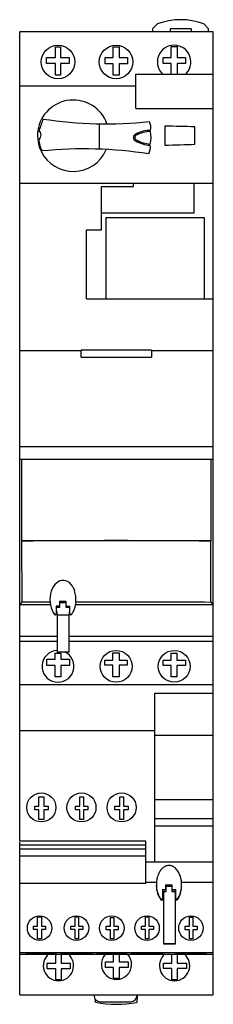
# Model space of a CAD drawing. Header units: millimetres. Extents: x 75 to 120, y 19 to 249.
import ezdxf

# ---------------------------------------------------------------- set-up
doc = ezdxf.new("R2010")
doc.units = ezdxf.units.MM
doc.header["$LTSCALE"] = 17.574701
doc.layers.get('0').update_dxf_attribs({"linetype": 'CONTINUOUS'})

msp = doc.modelspace()

# ---------------------------------------------------------------- linework, layer by layer
at = {"color": 7, "linetype": 'Continuous'}
for p, q in [((75.29, 57.23), (75.29, 245.86)), ((120.29, 245.86), (75.29, 245.86)), ((106.19, 246.54), (107.31, 247.66)), ((106.19, 246.54), (106.19, 245.86)), ((110.24, 246.56), (110.24, 245.86)), ((115.14, 246.56), (110.24, 246.56)), ((115.14, 246.56), (115.14, 245.86)), ((118.07, 247.66), (119.19, 246.54)), ((119.19, 245.86), (119.19, 246.54)), ((120.29, 60.87), (120.29, 245.86)), ((83.61, 239.83), (83.61, 242.32)), ((83.61, 242.32), (84.76, 242.32)), ((84.76, 242.32), (84.76, 239.83)), ((97.04, 239.83), (97.04, 242.3)), ((97.04, 242.3), (98.43, 242.3)), ((98.43, 242.3), (98.43, 239.83)), ((110.52, 239.83), (110.52, 242.39)), ((110.52, 242.39), (111.92, 242.39)), ((111.92, 242.39), (111.92, 239.83)), ((81.53, 238.44), (81.53, 239.83)), ((81.53, 239.83), (83.61, 239.83)), ((84.76, 239.83), (86.76, 239.83)), ((86.76, 239.83), (86.76, 238.44)), ((95.12, 238.41), (95.12, 239.83)), ((95.12, 239.83), (97.04, 239.83)), ((98.43, 239.83), (100.35, 239.83)), ((100.35, 239.83), (100.35, 238.41)), ((108.61, 238.42), (108.61, 239.83)), ((108.61, 239.83), (110.52, 239.83)), ((111.92, 239.83), (113.84, 239.83)), ((113.84, 239.83), (113.84, 238.42)), ((83.61, 238.44), (81.53, 238.44)), ((83.61, 235.76), (83.61, 238.44)), ((84.76, 238.44), (84.76, 235.76)), ((86.76, 238.44), (84.76, 238.44)), ((97.04, 238.41), (95.12, 238.41)), ((97.04, 235.76), (97.04, 238.41)), ((98.43, 238.41), (98.43, 235.76)), ((100.35, 238.41), (98.43, 238.41)), ((110.52, 238.42), (108.61, 238.42)), ((110.52, 235.93), (110.52, 238.42)), ((111.92, 238.42), (111.92, 235.93)), ((113.84, 238.42), (111.92, 238.42)), ((84.76, 235.76), (83.61, 235.76)), ((98.43, 235.76), (97.04, 235.76)), ((102.29, 227.98), (102.29, 235.93)), ((102.29, 235.93), (120.29, 235.93)), ((102.29, 233.16), (75.29, 233.16)), ((102.29, 227.98), (120.29, 227.98)), ((93.82, 218.49), (93.82, 224.4)), ((109.04, 223.87), (109.04, 219.45)), ((116.04, 219.63), (116.04, 223.68)), ((75.29, 210.56), (120.29, 210.56)), ((94.34, 199.66), (94.34, 209.76)), ((94.34, 209.76), (101.75, 209.76)), ((101.75, 209.76), (101.75, 210.56)), ((115.74, 210.56), (115.74, 203.56)), ((115.74, 203.56), (94.34, 203.56)), ((95.34, 202.56), (95.34, 183.66)), ((95.34, 202.56), (118.14, 202.56)), ((118.14, 202.56), (118.14, 183.66)), ((90.84, 183.66), (90.84, 199.66)), ((90.84, 199.66), (94.34, 199.66)), ((90.84, 183.66), (120.29, 183.66)), ((89.54, 171.48), (75.29, 171.48)), ((89.54, 170.05), (89.54, 171.65)), ((105.94, 171.65), (89.54, 171.65)), ((89.54, 170.05), (105.94, 170.05)), ((105.94, 171.65), (105.94, 170.05)), ((105.94, 171.65), (105.94, 170.05)), ((120.29, 171.48), (105.94, 171.48)), ((120.29, 149.15), (75.29, 149.15)), ((120.24, 146.15), (75.29, 146.15)), ((75.77, 127.21), (75.77, 146.15)), ((119.72, 146.15), (119.72, 127.21)), ((120.24, 110.85), (120.24, 146.15)), ((75.74, 127.18), (75.76, 112.99)), ((119.72, 127.21), (119.75, 127.17)), ((119.73, 112.98), (119.75, 127.17)), ((88.03, 115.56), (88.07, 115.64)), ((75.76, 112.99), (75.29, 112.37)), ((84.54, 113.17), (84.54, 112.02)), ((84.54, 113.17), (84.64, 113.17)), ((84.64, 112.65), (84.54, 112.65)), ((84.64, 113.17), (85.06, 113.17)), ((84.64, 112.91), (86.04, 112.91)), ((84.64, 111.81), (84.64, 112.91)), ((85.06, 113.17), (85.58, 113.17)), ((85.58, 113.17), (86.04, 113.17)), ((86.04, 113.17), (86.1, 113.17)), ((86.04, 113.17), (86.1, 113.17)), ((86.04, 112.91), (86.04, 111.81)), ((86.1, 112.02), (86.1, 113.17)), ((88.34, 113.04), (88.4, 113.04)), ((88.34, 113.04), (88.34, 113.04)), ((119.73, 112.98), (120.24, 112.31)), ((82.43, 112.31), (75.29, 112.31)), ((83.78, 112.02), (83.78, 110.22)), ((83.84, 111.81), (84.64, 111.81)), ((83.84, 110.66), (83.84, 111.81)), ((83.96, 110.66), (83.84, 110.66)), ((83.96, 110.02), (83.96, 110.66)), ((84.64, 112.31), (84.54, 112.31)), ((86.04, 111.81), (86.84, 111.81)), ((86.1, 112.02), (86.39, 112.02)), ((86.39, 112.02), (86.67, 112.02)), ((86.67, 112.02), (86.84, 112.02)), ((86.84, 110.66), (86.76, 110.66)), ((86.76, 110.66), (86.76, 110.02)), ((86.84, 112.02), (86.95, 112.02)), ((86.84, 111.81), (86.84, 110.66)), ((86.95, 110.22), (86.95, 112.02)), ((120.24, 112.31), (88.3, 112.31)), ((120.24, 110.85), (120.24, 112.31)), ((120.24, 110.85), (120.29, 110.85)), ((83.96, 110.02), (86.76, 110.02)), ((83.96, 110.01), (83.96, 101.33)), ((86.76, 101.33), (86.76, 110.01)), ((87.12, 110.02), (87.19, 110.02)), ((83.96, 104.98), (75.29, 104.98)), ((75.29, 103.88), (83.96, 103.88)), ((120.29, 104.98), (86.76, 104.98)), ((86.76, 103.88), (120.29, 103.88)), ((83.53, 101.09), (84.84, 101.09)), ((83.53, 99.65), (83.53, 101.09)), ((86.76, 101.33), (83.96, 101.33)), ((84.84, 101.09), (84.84, 99.65)), ((96.97, 101.18), (98.42, 101.18)), ((96.97, 99.46), (96.97, 101.18)), ((98.42, 101.18), (98.42, 99.46)), ((110.53, 101.1), (111.84, 101.1)), ((110.53, 99.46), (110.53, 101.1)), ((111.84, 101.1), (111.84, 99.46)), ((81.62, 99.65), (83.53, 99.65)), ((81.62, 98.2), (81.62, 99.65)), ((84.84, 99.65), (86.84, 99.65)), ((86.84, 99.65), (86.84, 98.2)), ((95.1, 99.46), (96.97, 99.46)), ((95.1, 98.25), (95.1, 99.46)), ((98.42, 99.46), (100.31, 99.46)), ((100.31, 99.46), (100.31, 98.25)), ((108.61, 99.46), (110.53, 99.46)), ((108.61, 98.18), (108.61, 99.46)), ((111.84, 99.46), (113.82, 99.46)), ((113.82, 99.46), (113.82, 98.18)), ((83.53, 98.2), (81.62, 98.2)), ((83.53, 95.55), (83.53, 98.2)), ((86.84, 98.2), (84.84, 98.2)), ((84.84, 98.2), (84.84, 95.55)), ((96.97, 98.25), (95.1, 98.25)), ((96.97, 95.55), (96.97, 98.25)), ((100.31, 98.25), (98.42, 98.25)), ((98.42, 98.25), (98.42, 95.55)), ((110.53, 98.18), (108.61, 98.18)), ((110.53, 95.55), (110.53, 98.18)), ((113.82, 98.18), (111.84, 98.18)), ((111.84, 98.18), (111.84, 95.55)), ((84.84, 95.55), (83.53, 95.55)), ((98.42, 95.55), (96.97, 95.55)), ((111.84, 95.55), (110.53, 95.55)), ((120.29, 93.71), (75.29, 93.71)), ((106.69, 91.76), (120.29, 91.76)), ((106.69, 60.87), (106.69, 91.76)), ((106.69, 82.94), (75.29, 82.94)), ((120.29, 81.86), (106.69, 81.86)), ((79.76, 67.6), (80.9, 67.6)), ((79.76, 65.41), (79.76, 67.6)), ((80.9, 67.6), (80.9, 65.41)), ((89.25, 67.6), (90.13, 67.6)), ((89.25, 65.41), (89.25, 67.6)), ((90.13, 67.6), (90.13, 65.41)), ((98.53, 67.6), (99.41, 67.6)), ((98.53, 65.41), (98.53, 67.6)), ((99.41, 67.6), (99.41, 65.41)), ((106.69, 67.01), (120.29, 67.01)), ((78.77, 65.41), (79.76, 65.41)), ((78.77, 64.54), (78.77, 65.41)), ((79.76, 64.54), (78.77, 64.54)), ((79.76, 62.35), (79.76, 64.54)), ((80.9, 65.41), (81.88, 65.41)), ((81.88, 64.54), (80.9, 64.54)), ((80.9, 64.54), (80.9, 62.35)), ((81.88, 65.41), (81.88, 64.54)), ((88.25, 65.41), (89.25, 65.41)), ((88.25, 64.54), (88.25, 65.41)), ((89.25, 64.54), (88.25, 64.54)), ((89.25, 62.35), (89.25, 64.54)), ((90.13, 65.41), (91.14, 65.41)), ((91.14, 64.54), (90.13, 64.54)), ((90.13, 64.54), (90.13, 62.35)), ((91.14, 65.41), (91.14, 64.54)), ((97.41, 65.41), (98.53, 65.41)), ((97.41, 64.54), (97.41, 65.41)), ((98.53, 64.54), (97.41, 64.54)), ((98.53, 62.35), (98.53, 64.54)), ((99.41, 65.41), (100.52, 65.41)), ((100.52, 64.54), (99.41, 64.54)), ((99.41, 64.54), (99.41, 62.35)), ((100.52, 65.41), (100.52, 64.54)), ((80.9, 62.35), (79.76, 62.35)), ((90.13, 62.35), (89.25, 62.35)), ((99.41, 62.35), (98.53, 62.35)), ((106.69, 62.51), (120.29, 62.51)), ((106.69, 60.87), (120.29, 60.87)), ((106.69, 52.36), (106.69, 60.86)), ((120.29, 52.36), (120.29, 60.86)), ((104.59, 57.23), (75.29, 57.23)), ((75.29, 55.44), (75.29, 57)), ((104.59, 56.33), (75.29, 56.33)), ((104.59, 55.42), (75.29, 55.42)), ((75.29, 21.46), (75.29, 55.42)), ((104.59, 52.38), (104.59, 57.23)), ((104.59, 53.76), (75.29, 53.76)), ((106.69, 52.38), (104.59, 52.38)), ((120.29, 52.34), (104.59, 52.34)), ((104.59, 47.39), (104.59, 52.34)), ((120.29, 21.46), (120.29, 52.34)), ((104.59, 47.39), (75.29, 47.39)), ((107.07, 47.62), (104.59, 47.62)), ((107.07, 47.62), (107.06, 47.16)), ((108.48, 45.99), (109.22, 45.99)), ((108.48, 45.99), (108.48, 43.89)), ((109.22, 47.09), (109.22, 45.83)), ((109.22, 47.09), (110.76, 47.09)), ((109.31, 46.82), (110.67, 46.82)), ((109.31, 45.57), (109.31, 46.82)), ((110.67, 46.82), (110.67, 45.57)), ((110.76, 45.83), (110.76, 47.09)), ((110.76, 45.99), (111.61, 45.99)), ((111.61, 43.94), (111.61, 45.99)), ((120.29, 47.62), (112.91, 47.62)), ((112.93, 47.02), (112.93, 47.15)), ((108.17, 43.72), (108.17, 43.56)), ((108.69, 45.57), (109.31, 45.57)), ((108.69, 45.57), (108.69, 33.34)), ((110.67, 45.57), (111.48, 45.57)), ((111.61, 45.83), (110.76, 45.83)), ((111.48, 33.34), (111.48, 45.57)), ((111.97, 43.82), (111.97, 43.66)), ((79.42, 39.63), (80.35, 39.63)), ((79.42, 37.43), (79.42, 39.63)), ((80.35, 39.63), (80.35, 37.43)), ((88.16, 39.65), (88.95, 39.65)), ((88.16, 37.43), (88.16, 39.65)), ((88.95, 39.65), (88.95, 37.43)), ((96.36, 39.47), (97.15, 39.47)), ((96.36, 37.43), (96.36, 39.47)), ((97.15, 39.47), (97.15, 37.43)), ((104.56, 39.65), (105.34, 39.65)), ((104.56, 37.43), (104.56, 39.65)), ((105.34, 39.65), (105.34, 37.43)), ((114.79, 39.54), (115.57, 39.54)), ((114.79, 37.43), (114.79, 39.54)), ((115.57, 39.54), (115.57, 37.43)), ((78.46, 37.43), (79.42, 37.43)), ((78.46, 36.65), (78.46, 37.43)), ((80.35, 37.43), (81.26, 37.43)), ((81.26, 37.43), (81.26, 36.65)), ((87.17, 37.43), (88.16, 37.43)), ((87.17, 36.67), (87.17, 37.43)), ((88.95, 37.43), (89.96, 37.43)), ((89.96, 37.43), (89.96, 36.67)), ((95.4, 37.43), (96.36, 37.43)), ((95.4, 36.64), (95.4, 37.43)), ((97.15, 37.43), (98.2, 37.43)), ((98.2, 37.43), (98.2, 36.64)), ((103.58, 37.43), (104.56, 37.43)), ((103.58, 36.68), (103.58, 37.43)), ((105.34, 37.43), (106.38, 37.43)), ((106.38, 37.43), (106.38, 36.68)), ((113.74, 37.43), (114.79, 37.43)), ((113.74, 36.63), (113.74, 37.43)), ((115.57, 37.43), (116.54, 37.43)), ((116.54, 37.43), (116.54, 36.63)), ((79.42, 36.65), (78.46, 36.65)), ((79.42, 34.54), (79.42, 36.65)), ((80.35, 34.54), (79.42, 34.54)), ((81.26, 36.65), (80.35, 36.65)), ((80.35, 36.65), (80.35, 34.54)), ((88.16, 36.67), (87.17, 36.67)), ((88.16, 34.54), (88.16, 36.67)), ((88.95, 34.54), (88.16, 34.54)), ((89.96, 36.67), (88.95, 36.67)), ((88.95, 36.67), (88.95, 34.54)), ((96.36, 36.64), (95.4, 36.64)), ((96.36, 34.54), (96.36, 36.64)), ((97.15, 34.54), (96.36, 34.54)), ((98.2, 36.64), (97.15, 36.64)), ((97.15, 36.64), (97.15, 34.54)), ((104.56, 36.68), (103.58, 36.68)), ((104.56, 34.54), (104.56, 36.68)), ((105.34, 34.54), (104.56, 34.54)), ((106.38, 36.68), (105.34, 36.68)), ((105.34, 36.68), (105.34, 34.54)), ((114.79, 36.63), (113.74, 36.63)), ((114.79, 34.54), (114.79, 36.63)), ((115.57, 34.54), (114.79, 34.54)), ((116.54, 36.63), (115.57, 36.63)), ((115.57, 36.63), (115.57, 34.54)), ((111.49, 33.34), (108.69, 33.34)), ((111.49, 33.3), (108.69, 33.3)), ((120.29, 31.22), (75.29, 31.22)), ((120.29, 30.87), (75.29, 30.87)), ((76.75, 31.04), (83.86, 31.04)), ((76.75, 31), (76.75, 31.04)), ((83.86, 31), (76.75, 31)), ((83.66, 28.83), (83.66, 30.87)), ((83.86, 31.04), (83.86, 31)), ((84.93, 30.87), (84.93, 28.83)), ((84.94, 31.09), (92.06, 31.09)), ((84.94, 31.04), (84.94, 31.09)), ((92.06, 31.04), (84.94, 31.04)), ((92.06, 31.09), (92.06, 31.04)), ((93.14, 31.04), (100.26, 31.04)), ((93.14, 31), (93.14, 31.04)), ((100.26, 31), (93.14, 31)), ((97.13, 29.13), (97.13, 30.87)), ((98.4, 30.87), (98.4, 29.13)), ((100.26, 31.04), (100.26, 31)), ((101.33, 31.09), (108.45, 31.09)), ((101.33, 31.04), (101.33, 31.09)), ((108.45, 31.04), (101.33, 31.04)), ((108.45, 31.09), (108.45, 31.04)), ((110.65, 28.83), (110.65, 30.87)), ((111.54, 31.04), (118.66, 31.04)), ((111.54, 31), (111.54, 31.04)), ((118.66, 31), (111.54, 31)), ((111.92, 30.87), (111.92, 28.83)), ((118.66, 31.04), (118.66, 31)), ((81.67, 28.83), (83.66, 28.83)), ((81.67, 27.56), (81.67, 28.83)), ((83.66, 27.56), (81.67, 27.56)), ((83.66, 24.96), (83.66, 27.56)), ((84.93, 28.83), (87.01, 28.83)), ((87.01, 27.56), (84.93, 27.56)), ((84.93, 27.56), (84.93, 24.96)), ((87.01, 28.83), (87.01, 27.56)), ((95.2, 29.13), (97.13, 29.13)), ((95.2, 27.86), (95.2, 29.13)), ((97.13, 27.86), (95.2, 27.86)), ((97.13, 25.24), (97.13, 27.86)), ((98.4, 29.13), (100.54, 29.13)), ((100.54, 27.86), (98.4, 27.86)), ((98.4, 27.86), (98.4, 25.24)), ((100.54, 29.13), (100.54, 27.86)), ((108.69, 28.83), (110.65, 28.83)), ((108.69, 27.58), (108.69, 28.83)), ((110.65, 27.58), (108.69, 27.58)), ((110.65, 24.98), (110.65, 27.58)), ((111.92, 28.83), (114.03, 28.83)), ((114.03, 27.58), (111.92, 27.58)), ((111.92, 27.58), (111.92, 24.98)), ((114.03, 28.83), (114.03, 27.58)), ((98.4, 25.24), (97.13, 25.24)), ((84.93, 24.96), (83.66, 24.96)), ((111.92, 24.98), (110.65, 24.98)), ((75.29, 21.46), (120.29, 21.46)), ((92.54, 21.36), (92.54, 21.46)), ((102.63, 21.46), (102.54, 19.71)), ((102.56, 21.36), (102.56, 21.46)), ((92.94, 19.73), (92.91, 20.4)), ((94.04, 19.86), (101.06, 19.86))]:
    msp.add_line(p, q, dxfattribs=at)
for centre, radius in [((84.19, 238.81), 3.9), ((97.69, 238.81), 3.9), ((97.7, 98), 3.71), ((111.22, 98.01), 3.71), ((80.31, 65.13), 3.38), ((89.64, 65.13), 3.38), ((98.98, 65.13), 3.38), ((79.91, 37.01), 2.85), ((88.48, 37.01), 2.85), ((96.69, 37.01), 2.85), ((104.9, 37.01), 2.85), ((115.11, 37.01), 2.85)]:
    msp.add_circle(centre, radius, dxfattribs=at)
for centre, radius, start, end in [((112.69, 233.66), 15, 68.9749, 111.0251), ((111.19, 238.81), 3.9, 309.2541, 230.1094), ((87.74, 221.61), 8.33, 19.7521, 171.7007), ((233.05, 171.55), 161.62, 160.4948, 161.4937), ((95.5, 322.08), 97.69, 261.2894, 275.855), ((102.64, 223.51), 3.15, 348.5414, 26.0401), ((87.89, 221.68), 8.46, 172.347, 206.6789), ((78.88, 221.84), 1.36, 309.1036, 47.8951), ((105.86, 214.89), 8, 90.9358, 116.9687), ((105.86, 214.89), 7.7, 90.9358, 116.9687), ((97.83, 221.34), 8, 348.0458, 8.9542), ((97.92, -328.71), 552.69, 88.121, 88.847), ((85.03, 220.83), 5.29, 180.5618, 211.4473), ((102.64, 221.22), 0.9, 116.9687, 240.0313), ((102.64, 221.22), 0.6, 116.9687, 240.0313), ((106.18, 227.37), 8, 240.0313, 266.0642), ((106.18, 227.37), 7.7, 240.0313, 266.0642), ((87.74, 221.61), 8.3, 206.6789, 336.0317), ((90.23, 120.86), 97.69, 81.1446, 95.7106), ((87.92, 221.64), 8.15, 335.3486, 336.7631), ((102.64, 218.9), 3.04, 330.238, 9.2166), ((97.92, 772.02), 552.69, 271.153, 271.879), ((97.22, -3343.52), 3470.77, 89.62811, 90.35453), ((82.15, 113.55), 6.22, 355.3602, 18.8777), ((83.57, 110.22), 0.208, 217.4416, 360), ((87.15, 110.22), 0.2, 180.0119, 262.0704), ((87.15, 110.22), 0.2, 280.8255, 320.8884), ((84.19, 98.01), 3.71, 93.6444, 64.8327), ((84.29, 28.26), 3.52, 129.3809, 50.6012), ((97.79, 28.56), 3.52, 140.4103, 42.8602), ((111.3, 28.26), 3.52, 129.3505, 50.5118), ((101.06, 21.36), 1.5, 270, 360), ((97.79, 44.26), 25, 258.8091, 280.9436)]:
    msp.add_arc(centre, radius, start, end, dxfattribs=at)
for centre, major_axis, ratio, start_param, end_param in [((97.74, 122.81), (128, 0), 0.034921, 7.681458, 8.026505), ((85.37, 113.54), (0, 4.5), 0.677778, 5.197266, 8.72716), ((85.37, 113.54), (0, 4.5), 0.677778, -2.440736, -1.682937), ((85.37, 111.71), (34.8, 0), 0.008725, 1.594506, 1.616387), ((109.99, 46.93), (-0.09, 4.36), 0.673457, 1.540536, 2.441998), ((109.99, 46.63), (34.8, 0), 0.008725, 7.831996, 7.876078), ((109.99, 46.93), (-0.09, 4.36), 0.673457, -2.432594, -1.601059), ((109.99, 45.53), (34.8, 0), 0.008725, 7.876077, 7.897593), ((94.04, 21.36), (1.5, 0), 0.999861, -3.141593, -1.570796)]:
    msp.add_ellipse(centre, major_axis=major_axis, ratio=ratio, start_param=start_param, end_param=end_param, dxfattribs=at)
for points, knots in [([(75.76, 112.99), (76.3, 112.99), (78.5, 113), (80.69, 113.01), (82.34, 113.02)], [0, 0, 0, 0, 0.249212, 1, 1, 1, 1]), ([(88.4, 113.04), (91.02, 113.05), (101.46, 113.06), (111.91, 113.03), (119.73, 112.98)], [0, 0, 0, 0, 0.250837, 1, 1, 1, 1]), ([(109.99, 51.6), (109.9, 51.6), (109.68, 51.58), (109.31, 51.49), (108.97, 51.33), (108.65, 51.11), (108.35, 50.85), (108.05, 50.51), (107.76, 50.07), (107.51, 49.56), (107.29, 48.94), (107.15, 48.32), (107.09, 47.86), (107.08, 47.65), (107.07, 47.62)], [0, 0, 0, 0, 0.0512, 0.122718, 0.207236, 0.263835, 0.337315, 0.426701, 0.515088, 0.630323, 0.742995, 0.884233, 0.982965, 1, 1, 1, 1]), ([(112.91, 47.62), (112.91, 47.66), (112.89, 47.88), (112.83, 48.34), (112.69, 48.94), (112.48, 49.54), (112.24, 50.05), (111.94, 50.5), (111.62, 50.87), (111.32, 51.13), (111, 51.34), (110.66, 51.5), (110.3, 51.58), (110.08, 51.6), (109.99, 51.6), (109.99, 51.6)], [0, 0, 0, 0, 0.022227, 0.120425, 0.259534, 0.363061, 0.474982, 0.571739, 0.667354, 0.740766, 0.795719, 0.878095, 0.950508, 0.999254, 1, 1, 1, 1]), ([(107.06, 47.16), (107.06, 46.55), (107.23, 45.32), (107.78, 44.19), (108.17, 43.72)], [0, 0, 0, 0, 0.50069, 1, 1, 1, 1]), ([(111.97, 43.82), (112.31, 44.27), (112.66, 45.07), (112.89, 46.17), (112.93, 46.74), (112.93, 47.02)], [0, 0, 0, 0, 0.498835, 0.749466, 1, 1, 1, 1]), ([(112.93, 47.15), (112.93, 47.23), (112.91, 47.39), (112.91, 47.54), (112.9, 47.62)], [0, 0, 0, 0, 0.5, 1, 1, 1, 1]), ([(108.17, 43.72), (108.2, 43.7), (108.27, 43.68), (108.38, 43.71), (108.46, 43.78), (108.48, 43.86), (108.48, 43.89)], [0, 0, 0, 0, 0.249803, 0.499902, 0.750051, 1, 1, 1, 1]), ([(108.17, 43.56), (108.2, 43.54), (108.27, 43.52), (108.38, 43.55), (108.46, 43.63), (108.48, 43.7), (108.48, 43.73)], [0, 0, 0, 0, 0.250043, 0.500062, 0.74999, 1, 1, 1, 1]), ([(111.61, 43.94), (111.61, 43.9), (111.64, 43.82), (111.74, 43.74), (111.87, 43.74), (111.95, 43.79), (111.97, 43.82)], [0, 0, 0, 0, 0.250025, 0.500055, 0.750032, 1, 1, 1, 1]), ([(111.61, 43.78), (111.61, 43.74), (111.64, 43.66), (111.74, 43.58), (111.87, 43.58), (111.94, 43.63), (111.97, 43.66)], [0, 0, 0, 0, 0.25003, 0.499989, 0.749939, 1, 1, 1, 1])]:
    msp.add_open_spline(points, degree=3, knots=knots, dxfattribs=at)

doc.saveas('drawing.dxf')
